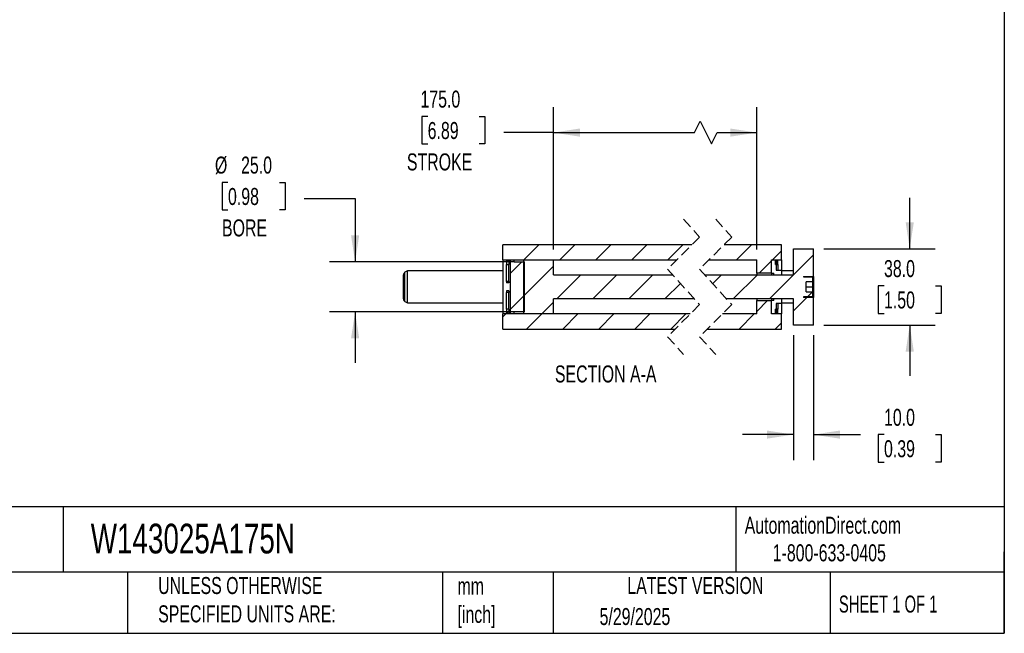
# Model space of a CAD drawing. Header units: millimetres. Extents: x 25 to 1092, y 25 to 838.
# Tile 3 of 4: x 601 to 1092, y 25 to 331. Entities that reach past the tile are written whole.
import ezdxf

# ---------------------------------------------------------------- set-up
doc = ezdxf.new("R2010")
doc.units = ezdxf.units.MM
doc.header["$LTSCALE"] = 4
doc.linetypes.add('SLD-Dashed', pattern=[1.905, 1.27, -0.635])
doc.linetypes.add('SLD-Solid', pattern=[0])
doc.layers.add('DIMENSIONS', color=140, linetype='SLD-Solid', lineweight=25)
doc.layers.add('TEXT', color=140, linetype='SLD-Solid', lineweight=25)
doc.layers.add('HATCH', color=6, linetype='SLD-Solid')
doc.styles.add('SLDTEXTSTYLE0', font='TXT', dxfattribs={"width": 0.7})
doc.styles.add('SLDTEXTSTYLE1', font='TXT', dxfattribs={"width": 0.65})
doc.dimstyles.new('SLDDIMSTYLE1', dxfattribs={"dimtxt": 8.632031, "dimasz": 13.208, "dimexe": 0, "dimexo": 0.0625, "dimgap": 2.158008, "dimtad": 0, "dimtih": 1, "dimtoh": 1, "dimrnd": 1e-09, "dimzin": 4, "dimdsep": 46, "dimtxsty": 'SLDTEXTSTYLE0', "dimsah": 1, "dimcen": 0.09, "dimadec": 0, "dimazin": 1, "dimtfac": 1, "dimtmove": 0, "dimatfit": 0, "dimfxl": 0, "dimfrac": 2, "dimtolj": 1, "dimtzin": 12, "dimarcsym": 0})
doc.dimstyles.new('SLDDIMSTYLE5', dxfattribs={"dimtxt": 8.632031, "dimasz": 13.208, "dimexe": 0, "dimexo": 0.0625, "dimgap": 2.158008, "dimtad": 0, "dimtih": 1, "dimtoh": 1, "dimrnd": 1e-09, "dimzin": 4, "dimdsep": 46, "dimtxsty": 'SLDTEXTSTYLE0', "dimsah": 1, "dimcen": 0.09, "dimadec": 0, "dimazin": 1, "dimtfac": 1, "dimtofl": 0, "dimtmove": 0, "dimatfit": 3, "dimfxl": 0, "dimfrac": 2, "dimtolj": 1, "dimtzin": 12, "dimarcsym": 0})

# ---------------------------------------------------------------- blocks, each defined once
blk = doc.blocks.new('_D_24')
at = {"layer": 'DIMENSIONS'}
for p, q in [((1045.06, 217.04), (1045.06, 242.44)), ((1002.17, 217.04), (1057.76, 217.04)), ((1032.24, 198.56), (1029.34, 198.56)), ((1029.34, 198.56), (1029.34, 184.84)), ((1057.89, 198.56), (1060.79, 198.56)), ((1060.79, 198.56), (1060.79, 184.84)), ((1029.34, 184.84), (1032.24, 184.84)), ((1060.79, 184.84), (1057.89, 184.84)), ((1002.17, 179.04), (1057.76, 179.04)), ((1045.06, 179.04), (1045.06, 153.64))]:
    blk.add_line(p, q, dxfattribs=at)
for points in [[(1045.06, 217.04), (1047.1, 230.25), (1043.03, 230.25)], [(1045.06, 179.04), (1043.03, 165.83), (1047.1, 165.83)]]:
    blk.add_solid(points, dxfattribs=at)
at = {"layer": 'DIMENSIONS', "char_height": 8.467, "attachment_point": 1, "style": 'SLDTEXTSTYLE0'}
for s, insert in [('38.0', (1032.24, 211.4)), ('1.50', (1032.24, 195.75))]:
    blk.add_mtext(s, dxfattribs=dict(at, insert=insert))
blk = doc.blocks.new('_D_25')
at = {"layer": 'DIMENSIONS'}
for p, q in [((987.09, 173.96), (987.09, 111.72)), ((997.09, 173.96), (997.09, 111.72)), ((987.09, 124.42), (961.69, 124.42)), ((997.09, 124.42), (1020.54, 124.42)), ((1032.24, 124.42), (1029.34, 124.42)), ((1029.34, 124.42), (1029.34, 110.7)), ((1057.89, 124.42), (1060.79, 124.42)), ((1060.79, 124.42), (1060.79, 110.7)), ((1029.34, 110.7), (1032.24, 110.7)), ((1060.79, 110.7), (1057.89, 110.7))]:
    blk.add_line(p, q, dxfattribs=at)
for points in [[(987.09, 124.42), (973.88, 126.46), (973.88, 122.39)], [(997.09, 124.42), (1010.3, 122.39), (1010.3, 126.46)]]:
    blk.add_solid(points, dxfattribs=at)
at = {"layer": 'DIMENSIONS', "char_height": 8.467, "attachment_point": 1, "style": 'SLDTEXTSTYLE0'}
for s, insert in [('10.0', (1032.24, 137.27)), ('0.39', (1032.24, 121.62))]:
    blk.add_mtext(s, dxfattribs=dict(at, insert=insert))
blk = doc.blocks.new('_D_26')
at = {"layer": 'DIMENSIONS'}
for p, q in [((867.46, 216.62), (867.46, 287.63)), ((968.84, 216.62), (968.84, 287.63)), ((804.77, 283.01), (801.87, 283.01)), ((801.87, 283.01), (801.87, 269.29)), ((830.42, 283.01), (833.32, 283.01)), ((833.32, 283.01), (833.32, 269.29)), ((937.8, 274.93), (940.62, 280.58)), ((940.62, 280.58), (946.27, 269.29)), ((867.46, 274.93), (842.72, 274.93)), ((867.46, 274.93), (937.8, 274.93)), ((946.27, 269.29), (949.09, 274.93)), ((949.09, 274.93), (968.84, 274.93)), ((801.87, 269.29), (804.77, 269.29)), ((833.32, 269.29), (830.42, 269.29))]:
    blk.add_line(p, q, dxfattribs=at)
for points in [[(867.46, 274.93), (880.67, 272.9), (880.67, 276.97)], [(968.84, 274.93), (955.63, 276.97), (955.63, 272.9)]]:
    blk.add_solid(points, dxfattribs=at)
at = {"layer": 'DIMENSIONS', "char_height": 8.467, "attachment_point": 1, "style": 'SLDTEXTSTYLE0'}
for s, insert in [('175.0', (801.18, 295.85)), ('6.89', (804.77, 280.2)), ('STROKE', (794.41, 264.55))]:
    blk.add_mtext(s, dxfattribs=dict(at, insert=insert))
blk = doc.blocks.new('_D_27')
at = {"layer": 'DIMENSIONS'}
for p, q in [((705.24, 250.12), (702.34, 250.12)), ((702.34, 250.12), (702.34, 236.4)), ((730.89, 250.12), (733.79, 250.12)), ((733.79, 250.12), (733.79, 236.4)), ((743.2, 242.05), (768.6, 242.05)), ((768.6, 242.05), (768.6, 210.54)), ((702.34, 236.4), (705.24, 236.4)), ((733.79, 236.4), (730.89, 236.4)), ((847.98, 210.54), (755.9, 210.54)), ((847.98, 185.54), (755.9, 185.54)), ((768.6, 185.54), (768.6, 160.14))]:
    blk.add_line(p, q, dxfattribs=at)
for points in [[(768.6, 210.54), (770.64, 223.75), (766.57, 223.75)], [(768.6, 185.54), (766.57, 172.33), (770.64, 172.33)]]:
    blk.add_solid(points, dxfattribs=at)
at = {"layer": 'DIMENSIONS', "char_height": 8.467, "attachment_point": 1, "style": 'SLDTEXTSTYLE0'}
for s, insert in [('%%c', (698.73, 262.97)), ('25.0', (711.76, 262.97)), ('0.98', (705.24, 247.32)), ('BORE', (702.26, 231.67))]:
    blk.add_mtext(s, dxfattribs=dict(at, insert=insert))
blk = doc.blocks.new('SW_HATCH_0')
at = {"layer": 'HATCH', "color": 0}
for p, q in [((-123.94, 0), (-123.96, -0.01)), ((-105.98, 0), (-113.48, -7.5)), ((-88.02, 0), (-95.52, -7.5)), ((-70.06, 0), (-77.56, -7.5)), ((-52.1, 0), (-59.6, -7.5)), ((-34.14, 0), (-41.64, -7.5)), ((0, 0), (-7.5, -7.5)), ((14.92, -3.04), (10.46, -7.5)), ((-114.48, -8.5), (-120.36, -14.37)), ((-113.48, -7.5), (-113.71, -7.72)), ((9.92, -8.04), (3.81, -14.15)), ((10.46, -7.5), (9.92, -8.04)), ((-98.71, -10.68), (-113.71, -25.68)), ((-85.06, -15), (-97.06, -27)), ((-67.1, -15), (-79.1, -27)), ((-49.14, -15), (-61.14, -27)), ((-35.42, -19.24), (-43.18, -27)), ((-15, -15), (-19.33, -19.33)), ((2.96, -15), (-9.04, -27)), ((30.38, -23.5), (27.88, -26)), ((-113.11, -25.08), (-120.36, -32.33)), ((-98.71, -28.64), (-104.56, -34.5)), ((8.07, -27.85), (2.67, -33.25)), ((27.63, -26.25), (20.92, -32.96)), ((-120.96, -32.93), (-122.16, -34.13)), ((-122.52, -34.5), (-123.96, -35.93)), ((-104.56, -34.5), (-112.06, -42)), ((-86.6, -34.5), (-94.1, -42)), ((-68.64, -34.5), (-76.14, -42)), ((-50.68, -34.5), (-58.18, -42)), ((-32.72, -34.5), (-40.22, -42)), ((1.42, -34.5), (-6.08, -42)), ((14.92, -38.96), (11.88, -42))]:
    blk.add_line(p, q, dxfattribs=at)
at = {"layer": 'HATCH', "color": 0, "flags": 128}
blk.add_lwpolyline([(30.92, -5), (20.92, -15), (8.92, -27)], dxfattribs=at)

msp = doc.modelspace()

# ---------------------------------------------------------------- linework, layer by layer
at = {"color": 7, "linetype": 'SLD-Dashed', "lineweight": 18}
for p, q in [((932.343, 231.742), (940.343, 222.892)), ((948.343, 231.742), (956.343, 222.892)), ((940.343, 222.892), (924.343, 206.892)), ((956.343, 222.892), (940.343, 206.892)), ((924.343, 206.892), (940.343, 189.192)), ((940.343, 206.892), (956.343, 189.192)), ((940.343, 189.192), (924.343, 173.192)), ((956.343, 189.192), (940.343, 173.192)), ((924.343, 173.192), (932.343, 164.342)), ((940.343, 173.192), (948.343, 164.342))]:
    msp.add_line(p, q, dxfattribs=at)
for p, q in [((936.493, 219.042), (842.213, 219.042)), ((842.213, 211.542), (842.213, 219.042)), ((981.091, 219.042), (952.493, 219.042)), ((981.091, 211.542), (981.091, 219.042)), ((987.091, 217.042), (997.091, 217.042)), ((987.091, 204.042), (987.091, 217.042)), ((997.091, 203.292), (997.091, 217.042)), ((842.213, 211.542), (928.993, 211.542)), ((842.213, 211.542), (842.213, 184.542)), ((844.013, 211.333), (845.213, 211.333)), ((844.013, 211.333), (844.013, 209.142)), ((845.213, 211.333), (845.213, 209.142)), ((845.813, 211.542), (847.813, 211.542)), ((845.813, 211.542), (845.813, 184.542)), ((847.813, 210.542), (847.813, 211.542)), ((852.463, 211.542), (852.463, 184.542)), ((852.463, 211.542), (867.463, 211.542)), ((867.463, 204.042), (867.463, 211.542)), ((944.993, 211.542), (968.841, 211.542)), ((968.841, 204.892), (968.841, 211.542)), ((976.091, 211.542), (978.491, 211.542)), ((976.091, 204.892), (976.091, 211.542)), ((976.091, 211.542), (981.091, 211.542)), ((976.091, 204.892), (976.091, 211.542)), ((978.091, 211.333), (979.291, 211.333)), ((978.091, 209.142), (978.091, 211.333)), ((978.491, 211.542), (978.491, 206.292)), ((979.291, 211.362), (978.491, 211.362)), ((979.291, 211.333), (979.291, 211.362)), ((979.291, 209.142), (979.291, 211.333)), ((981.091, 211.542), (981.091, 206.292)), ((844.013, 209.142), (845.213, 209.142)), ((844.013, 200.794), (844.013, 209.142)), ((845.213, 200.794), (845.213, 209.142)), ((847.813, 210.542), (853.063, 210.542)), ((853.063, 185.542), (853.063, 210.542)), ((978.091, 209.142), (979.291, 209.142)), ((978.491, 206.292), (981.091, 206.292)), ((979.291, 209.142), (979.291, 206.292)), ((981.091, 206.292), (981.091, 204.042)), ((792.713, 192.063), (792.713, 204.022)), ((794.713, 206.042), (793.463, 205.321)), ((793.463, 190.764), (793.463, 205.321)), ((842.213, 206.042), (794.713, 206.042)), ((794.713, 190.042), (794.713, 206.042)), ((867.463, 204.042), (926.919, 204.042)), ((942.919, 204.042), (987.091, 204.042)), ((976.091, 204.892), (968.841, 204.892)), ((968.841, 204.892), (968.841, 204.042)), ((976.091, 204.892), (977.291, 204.892)), ((976.091, 204.892), (976.091, 204.042)), ((976.091, 204.892), (976.091, 204.042)), ((977.291, 204.042), (977.291, 204.892)), ((977.291, 204.042), (981.091, 204.042)), ((987.091, 206.042), (981.091, 206.042)), ((992.091, 203.292), (997.091, 203.292)), ((992.091, 203.292), (992.091, 203.042)), ((992.091, 203.042), (996.341, 203.042)), ((996.591, 202.792), (996.591, 200.542)), ((997.091, 203.292), (997.091, 192.792)), ((845.213, 200.794), (844.013, 200.794)), ((844.013, 200.794), (844.013, 200.042)), ((845.213, 200.042), (844.013, 200.042)), ((845.213, 200.794), (845.213, 200.042)), ((996.591, 200.542), (993.396, 200.542)), ((993.396, 195.542), (993.396, 200.542)), ((993.396, 198.042), (996.591, 198.042)), ((996.591, 200.542), (996.591, 198.042)), ((996.591, 198.042), (996.591, 195.542)), ((845.213, 196.042), (844.013, 196.042)), ((844.013, 196.042), (844.013, 195.29)), ((845.213, 195.29), (844.013, 195.29)), ((844.013, 186.942), (844.013, 195.29)), ((845.213, 196.042), (845.213, 195.29)), ((845.213, 186.942), (845.213, 195.29)), ((937.766, 192.042), (867.463, 192.042)), ((867.463, 184.542), (867.463, 192.042)), ((987.091, 192.042), (953.766, 192.042)), ((968.841, 192.042), (968.841, 191.192)), ((976.091, 192.042), (976.091, 191.192)), ((976.091, 192.042), (976.091, 191.192)), ((977.291, 191.192), (977.291, 192.042)), ((981.091, 192.042), (977.291, 192.042)), ((981.091, 192.042), (981.091, 189.792)), ((987.091, 179.042), (987.091, 192.042)), ((996.341, 193.042), (992.091, 193.042)), ((992.091, 193.042), (992.091, 192.792)), ((997.091, 192.792), (992.091, 192.792)), ((993.396, 195.542), (996.591, 195.542)), ((996.591, 195.542), (996.591, 193.292)), ((997.091, 179.042), (997.091, 192.792)), ((793.463, 190.764), (794.713, 190.042)), ((794.713, 190.042), (842.213, 190.042)), ((845.213, 186.942), (844.013, 186.942)), ((844.013, 186.942), (844.013, 184.751)), ((845.213, 186.942), (845.213, 184.751)), ((968.841, 184.542), (968.841, 191.192)), ((968.841, 191.192), (976.091, 191.192)), ((976.091, 184.542), (976.091, 191.192)), ((977.291, 191.192), (976.091, 191.192)), ((976.091, 184.542), (976.091, 191.192)), ((979.291, 186.942), (978.091, 186.942)), ((978.091, 184.751), (978.091, 186.942)), ((981.091, 189.792), (978.491, 189.792)), ((978.491, 189.792), (978.491, 184.542)), ((979.291, 189.792), (979.291, 186.942)), ((979.291, 184.751), (979.291, 186.942)), ((981.091, 190.042), (987.091, 190.042)), ((981.091, 189.792), (981.091, 184.542)), ((935.693, 184.542), (842.213, 184.542)), ((842.213, 177.042), (842.213, 184.542)), ((845.213, 184.751), (844.013, 184.751)), ((847.813, 184.542), (845.813, 184.542)), ((853.063, 185.542), (847.813, 185.542)), ((847.813, 184.542), (847.813, 185.542)), ((867.463, 184.542), (852.463, 184.542)), ((968.841, 184.542), (951.693, 184.542)), ((978.491, 184.542), (976.091, 184.542)), ((981.091, 184.542), (976.091, 184.542)), ((979.291, 184.751), (978.091, 184.751)), ((978.491, 184.722), (979.291, 184.722)), ((979.291, 184.722), (979.291, 184.751)), ((981.091, 177.042), (981.091, 184.542)), ((842.213, 177.042), (928.193, 177.042)), ((944.193, 177.042), (981.091, 177.042)), ((997.091, 179.042), (987.091, 179.042))]:
    msp.add_line(p, q)
for centre, radius, start, end in [((794.213, 204.022), 1.5, 119.99894, 180.00071), ((996.341, 202.792), 0.25, 0.00041, 90.00226), ((794.213, 192.063), 1.5, 179.99929, 240.00106), ((996.341, 193.292), 0.25, 269.99774, 359.99959)]:
    msp.add_arc(centre, radius, start, end)
at = {"layer": 'TEXT'}
for p, q in [((1092.2, 838.2), (1092.2, 25.4)), ((1092.2, 88.504), (25.4, 88.504)), ((623.036, 88.504), (623.036, 55.88)), ((958.302, 88.504), (958.302, 55.88)), ((1092.2, 25.4), (1092.2, 66.04)), ((1092.2, 55.88), (25.4, 55.88)), ((655.121, 55.88), (655.121, 25.4)), ((812.097, 55.88), (812.097, 25.4)), ((867.248, 55.88), (867.248, 25.4)), ((1005.395, 55.88), (1005.395, 25.4)), ((25.4, 25.4), (1092.2, 25.4))]:
    msp.add_line(p, q, dxfattribs=at)

# ---------------------------------------------------------------- block references
at = {"layer": 'HATCH'}
msp.add_blockref('SW_HATCH_0', (966.17, 219.042), dxfattribs=at)

# ---------------------------------------------------------------- texts
at = {"layer": 'TEXT'}
for s, insert, char_height, attachment_point, style in [('SECTION A-A', (893.516, 158.878), 8.46667, 2, 'SLDTEXTSTYLE0'), ('AutomationDirect.com', (962.78, 83.506), 8.46667, 1, 'SLDTEXTSTYLE0'), ('W143025A175N', (636.831, 80.026), 14.81667, 1, 'SLDTEXTSTYLE0'), ('1-800-633-0405', (976.766, 69.748), 8.46667, 1, 'SLDTEXTSTYLE0'), ('METRIC UNITS USED ^JFOR PART DESIGN', (510.417, 54.224), 8.46667, 1, 'SLDTEXTSTYLE0'), ('UNLESS OTHERWISE ^JSPECIFIED UNITS ARE:', (670.432, 53.442), 8.46667, 1, 'SLDTEXTSTYLE0'), ('mm^J[inch]', (819.629, 53.189), 8.4667, 1, 'SLDTEXTSTYLE0'), ('LATEST VERSION', (938.209, 53.456), 8.46667, 2, 'SLDTEXTSTYLE0'), ('SHEET 1 OF 1', (1009.765, 44.206), 8.46667, 1, 'SLDTEXTSTYLE1'), ('5/29/2025', (890.451, 37.988), 8.4667, 1, 'SLDTEXTSTYLE0')]:
    msp.add_mtext(s, dxfattribs=dict(at, insert=insert, char_height=char_height, attachment_point=attachment_point, style=style))

# ---------------------------------------------------------------- dimensions: what is measured, and where the dimension line sits
at = {"layer": 'DIMENSIONS'}
dim = msp.add_linear_dim(base=(867.463, 274.933), p1=(968.841, 211.542), p2=(867.463, 211.542), text='175.0\\PSTROKE', dimstyle='SLDDIMSTYLE5', dxfattribs=at)
dim.commit()
dim.dimension.update_dxf_attribs({"geometry": '_D_26', "text_midpoint": (817.597, 274.933), "dimtype": 160})
dim = msp.add_linear_dim(base=(768.604, 210.542), p1=(853.063, 185.542), p2=(853.063, 210.542), angle=90, text='%%c<>\\PBORE', dimstyle='SLDDIMSTYLE1', dxfattribs=at)
dim.commit()
dim.dimension.update_dxf_attribs({"geometry": '_D_27', "text_midpoint": (768.604, 242.048), "dimtype": 160})
dim = msp.add_linear_dim(base=(1045.065, 217.042), p1=(997.091, 179.042), p2=(997.091, 217.042), angle=90, dimstyle='SLDDIMSTYLE1', dxfattribs=at)
dim.commit()
dim.dimension.update_dxf_attribs({"geometry": '_D_24', "text_midpoint": (1045.065, 198.556), "dimtype": 160})
dim = msp.add_linear_dim(base=(987.091, 124.424), p1=(997.091, 179.042), p2=(987.091, 179.042), dimstyle='SLDDIMSTYLE1', dxfattribs=at)
dim.commit()
dim.dimension.update_dxf_attribs({"geometry": '_D_25', "text_midpoint": (1045.065, 124.424), "dimtype": 160})

doc.saveas('drawing.dxf')
